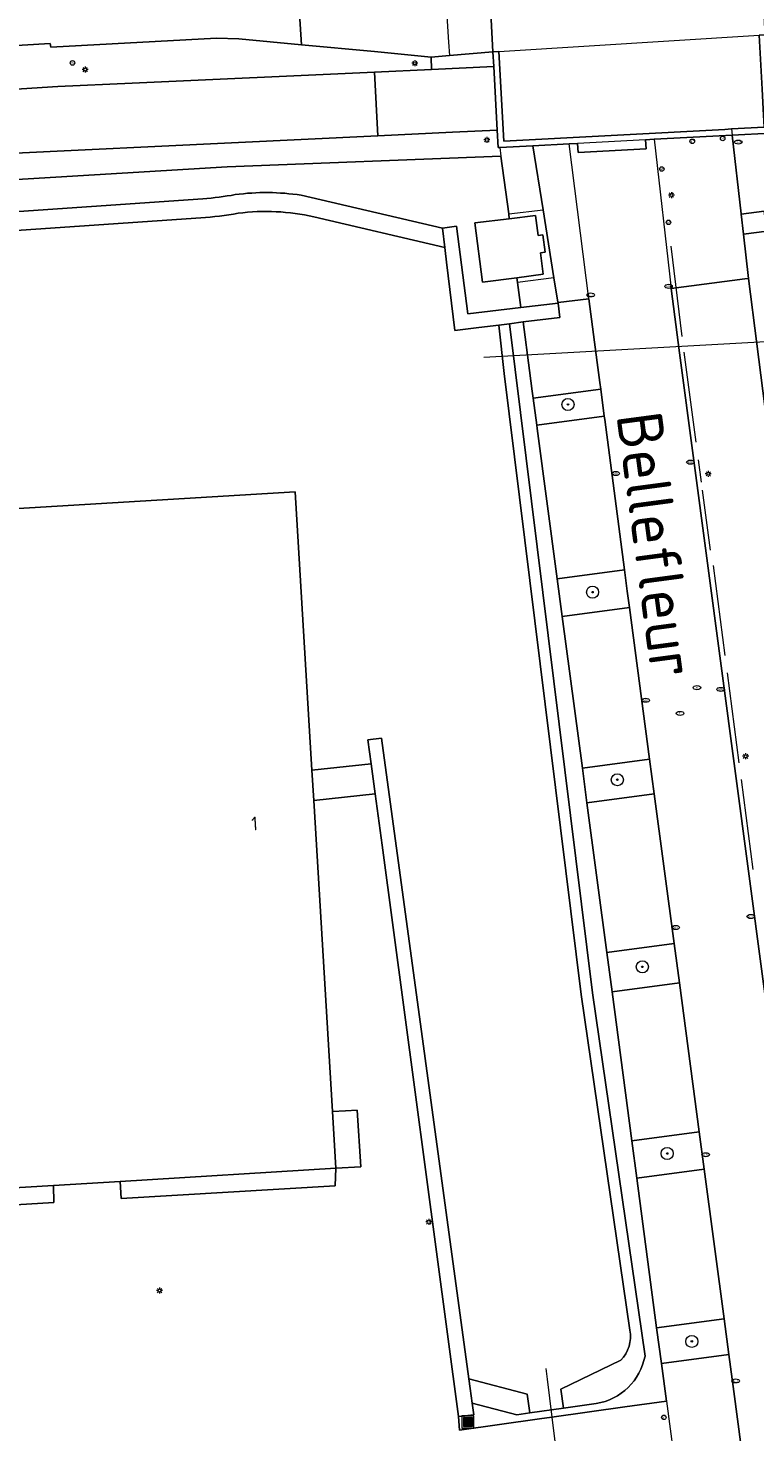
# Model space of a CAD drawing. Header units: metres. Extents: x 92650 to 117222, y 425801 to 461092.
# Tile 114 of 146: x 115553 to 115601, y 426807 to 426900. Entities that reach past the tile are written whole.
import ezdxf
from ezdxf.enums import TextEntityAlignment as Align

# ---------------------------------------------------------------- set-up
doc = ezdxf.new("R2010")
doc.units = ezdxf.units.M
doc.layers.get('0').update_dxf_attribs({"color": 253, "linetype": 'CONTINUOUS', "lineweight": 15})
for name, color, linetype, lineweight in [('B-WE-GK-KADEMUUR-GV', 253, 'CONTINUOUS', 15), ('B-WE-GR-BOOM-S', 253, 'CONTINUOUS', 15), ('B-WE-GR-GROENVOORZIENING-GV', 253, 'CONTINUOUS', 15), ('B-WE-IE-MEUBILAIR-S', 253, 'CONTINUOUS', 15), ('B-WE-IE-MEUBILAIR_WEGMEUBILAIR_AFVALBAK-S', 253, 'CONTINUOUS', 15), ('B-WE-IE-TERREINAFSCHEIDING_KUNSTMATIG_HEKWERK-G', 253, 'IE-TERREINAFSCHEIDING_KUNSTMATIG-SO', 15), ('B-WE-KW-KUNSTWERK_DUIKER-G', 253, 'CONTINUOUS', 15), ('B-WE-OG-BEBOUWING-GV', 253, 'CONTINUOUS', 15), ('B-WE-OG-BEBOUWING-T18', 253, 'CONTINUOUS', 15), ('B-WE-OG-TERREIN_BEGROEID-GV', 253, 'CONTINUOUS', 15), ('B-WE-OG-TERREIN_ERF-GV', 253, 'CONTINUOUS', 15), ('B-WE-OG-TERREIN_OEVER-GV', 253, 'CONTINUOUS', 15), ('B-WE-OG-TOPOGRAFIE-T18', 7, 'CONTINUOUS', 15), ('B-WE-OG-WATER_MEER-GV', 253, 'CONTINUOUS', 15), ('B-WE-OG-WEG-GV', 253, 'CONTINUOUS', 15), ('B-WE-VH-GESLOTENVERHARDING_ASFALT-GV', 253, 'CONTINUOUS', 15), ('B-WE-VH-GESLOTENVERHARDING_BETON-GV', 253, 'CONTINUOUS', 15), ('B-WE-VH-HALFVERHARDING_GRASBETONSTEEN-GV', 253, 'CONTINUOUS', 15), ('B-WE-VH-OPENVERHARDING_BETONELEMENT-GV', 253, 'CONTINUOUS', 15), ('B-WE-VH-OPENVERHARDING_BETONSTRAATSTEEN-GV', 253, 'CONTINUOUS', 15), ('B-WE-VH-OPENVERHARDING_STRAATBAKSTEEN-GV', 253, 'CONTINUOUS', 15), ('B-WE-VH-OPENVERHARDING_TEGEL-GV', 253, 'CONTINUOUS', 15)]:
    doc.layers.add(name, color=color, linetype=linetype, lineweight=lineweight)
doc.styles.add('NLCS-ISO', font='NLCS-ISO.ttf')
doc.styles.add('NLCS-ISO-M200-T18', font='NLCS-ISO.ttf', dxfattribs={"height": 0.36})
doc.linetypes.add('IE-TERREINAFSCHEIDING_KUNSTMATIG-SO', pattern='A,4,[82,NLCS.SHX,S=0.75,R=90,X=0,Y=0],4,-2', length=10)

# ---------------------------------------------------------------- blocks, each defined once
blk = doc.blocks.new('SIE-WEG_AFVALBAK-SO')
h = blk.add_hatch(color=256)
h.dxf.hatch_style = 1
h.paths.add_polyline_path([(-1.5, -1.5), (1.5, -1.5), (1.5, 1.5), (-1.5, 1.5)])
for points in [[(-2, -2), (2, -2), (2, 2), (-2, 2)], [(-1.5, -1.5), (1.5, -1.5), (1.5, 1.5), (-1.5, 1.5)]]:
    blk.add_lwpolyline(points, close=True)
blk = doc.blocks.new('SIE-MEUBILAIR_PAAL_LICHTMAST-SO')
for points in [[(-0.62, 0), (-1, 0)], [(-0.71, 0.71), (-0.44, 0.44)], [(0, 1), (0, 0.62)], [(0.44, 0.44), (0.71, 0.71)], [(1, 0), (0.62, 0)], [(-0.71, -0.71), (-0.44, -0.44)], [(0, -0.62), (0, -1)], [(0.44, -0.44), (0.71, -0.71)]]:
    blk.add_lwpolyline(points)
blk.add_circle((0, 0), 0.5)
blk = doc.blocks.new('SIE-MEUBILAIR_PAAL_AFSLUITPAAL-SO')
blk.add_circle((0, 0), 0.75)
at = {"style": 'NLCS-ISO'}
blk.add_text('af', height=0.75, dxfattribs=at).set_placement((0, 0.05), align=Align.MIDDLE_CENTER)
blk = doc.blocks.new('SIE-MEUBILAIR_PAAL_VERKEERSBORD-SO')
blk.add_circle((0, 0), 0.75)
at = {"style": 'NLCS-ISO'}
blk.add_text('vb', height=0.75, dxfattribs=at).set_placement((0, 0.07), align=Align.MIDDLE_CENTER)
blk = doc.blocks.new('SIE-MEUBILAIR_PUT_RIOOLPUT-SO')
blk.add_ellipse((0, 0), major_axis=(1.25, 0), ratio=0.54)
at = {"style": 'NLCS-ISO'}
blk.add_text('ri', height=0.75, dxfattribs=at).set_placement((-0.04, 0.07), align=Align.MIDDLE_CENTER)
blk = doc.blocks.new('SIE-MEUBILAIR_PUT_KOLK-SO')
blk.add_ellipse((0, 0), major_axis=(1.25, 0), ratio=0.54)
at = {"style": 'NLCS-ISO'}
blk.add_text('klk', height=0.75, dxfattribs=at).set_placement((0.03, 0), align=Align.MIDDLE_CENTER)
blk = doc.blocks.new('SIE-MEUBILAIR_PUT_GASPUT-SO')
blk.add_ellipse((0, 0), major_axis=(1.25, 0), ratio=0.54)
at = {"style": 'NLCS-ISO'}
blk.add_text('gas ', height=0.75, dxfattribs=at).set_placement((0.53, 0.16), align=Align.MIDDLE_CENTER)
blk = doc.blocks.new('SGR-BOOM_GBKN-SO')
at = {"linetype": 'ByBlock', "lineweight": 18}
h = blk.add_hatch(color=0, dxfattribs=at)
h.dxf.hatch_style = 1
edge = h.paths.add_edge_path()
edge.add_arc((0, 0), 0.25, 0, 360)
at = {"color": 0, "linetype": 'ByBlock', "lineweight": 18}
for radius in [2, 0.25]:
    blk.add_circle((0, 0), radius, dxfattribs=at)
at = {"color": 0, "linetype": 'ByBlock', "lineweight": 18, "style": 'NLCS-ISO'}
blk.add_attdef('SOORT', (2.5, 0), '', height=1.5, dxfattribs=at)

msp = doc.modelspace()

# ---------------------------------------------------------------- linework, layer by layer
at = {"layer": 'B-WE-GK-KADEMUUR-GV', "transparency": 33554687, "flags": 128}
for points in [[(115581.76, 426886.423), (115580.828, 426886.294), (115580.981, 426885.021), (115581.004, 426884.83), (115581.099, 426884.045), (115581.643, 426879.525), (115583.234, 426879.725), (115584.567, 426879.892), (115585.261, 426879.979), (115586.164, 426880.093), (115588.582, 426880.397), (115588.478, 426881.346), (115586.021, 426881.049), (115582.514, 426880.624)], [(115582.575, 426810.178), (115576.786, 426852.569), (115575.899, 426852.462), (115576.113, 426850.86), (115576.378, 426848.877), (115576.833, 426845.477), (115581.885, 426807.69), (115582.9, 426807.8), (115582.795, 426808.571), (115582.661, 426809.55)]]:
    msp.add_lwpolyline(points, close=True, dxfattribs=at)
at = {"layer": 'B-WE-GR-GROENVOORZIENING-GV', "transparency": 33554687, "flags": 128}
msp.add_lwpolyline([(115587.156, 426885.819), (115586.981, 426887.137), (115585.247, 426886.924), (115582.961, 426886.643), (115583.482, 426882.72), (115585.739, 426883.016), (115587.498, 426883.247), (115587.308, 426884.674), (115587.626, 426884.713), (115587.474, 426885.858)], close=True, dxfattribs=at)
at = {"layer": 'B-WE-IE-TERREINAFSCHEIDING_KUNSTMATIG_HEKWERK-G', "transparency": 33554687, "flags": 128}
for points in [[(115596.684, 426879.142), (115595.961, 426885.099)], [(115597.614, 426872.146), (115596.823, 426878.094)], [(115597.967, 426869.486), (115597.77, 426870.973)], [(115598.548, 426864.99), (115598.036, 426868.957)], [(115599.529, 426858.039), (115598.754, 426863.989)], [(115600.463, 426850.93), (115599.681, 426856.879)], [(115601.381, 426843.871), (115600.607, 426849.821)]]:
    msp.add_lwpolyline(points, dxfattribs=at)
at = {"layer": 'B-WE-KW-KUNSTWERK_DUIKER-G', "transparency": 33554687, "flags": 128}
for points in [[(115583.573, 426877.757), (115607.371, 426879.087)], [(115587.669, 426810.874), (115587.757, 426810.165)], [(115587.757, 426810.165), (115588.069, 426807.638)], [(115588.069, 426807.638), (115588.707, 426802.467)]]:
    msp.add_lwpolyline(points, dxfattribs=at)
at = {"layer": 'B-WE-OG-BEBOUWING-GV', "transparency": 33554687, "flags": 128}
msp.add_lwpolyline([(115532.262, 426835.854), (115532.382, 426833.858), (115532.657, 426829.311), (115533.119, 426821.658), (115533.243, 426821.665), (115555.098, 426822.975), (115559.517, 426823.239), (115573.781, 426824.107), (115573.554, 426827.865), (115572.313, 426848.444), (115572.193, 426850.442), (115571.083, 426868.855), (115530.418, 426866.4), (115530.835, 426859.491), (115530.955, 426857.494), (115531.177, 426853.822), (115531.315, 426851.548), (115531.728, 426844.704), (115531.846, 426842.744)], close=True, dxfattribs=at)
at = {"layer": 'B-WE-OG-TERREIN_BEGROEID-GV', "transparency": 33554687, "flags": 128}
for points in [[(115602.521, 426892.592), (115599.999, 426892.458), (115600.586, 426887.243), (115600.588, 426887.225), (115602.117, 426887.425)], [(115571.483, 426888.477), (115580.828, 426886.294), (115581.76, 426886.423), (115582.514, 426880.624), (115586.021, 426881.049), (115585.79, 426882.7), (115585.739, 426883.016), (115583.482, 426882.72), (115582.961, 426886.643), (115585.247, 426886.924), (115585.21, 426887.242), (115584.693, 426891.071), (115566.577, 426890.357), (115530.733, 426888.2), (115527.338, 426888.016), (115491.352, 426886.069)], [(115491.352, 426886.069), (115491.655, 426881.107), (115491.95, 426876.289), (115492.05, 426874.646), (115492.211, 426871.741), (115495.111, 426871.902), (115522.581, 426872.523), (115522.286, 426874.757), (115508.706, 426873.824), (115501.471, 426873.703), (115498.269, 426873.832), (115497.561, 426873.956), (115497.028, 426874.356), (115496.666, 426875.175), (115496.206, 426879.336), (115496.221, 426881.106), (115496.541, 426882.303), (115497.043, 426882.797), (115497.621, 426883.123), (115498.678, 426883.435), (115499.521, 426883.538), (115527.497, 426885.665), (115564.983, 426888.245)], [(115609.423, 426853.657), (115607.084, 426865.174), (115604.902, 426882.498), (115603.116, 426882.282), (115602.996, 426883.245), (115602.709, 426885.234), (115602.61, 426886.038), (115602.292, 426885.999), (115602.279, 426886.102), (115600.736, 426885.913), (115601.066, 426882.976), (115601.619, 426878.654), (115609.216, 426819.249), (115624.742, 426821.395), (115624.3, 426822.565)]]:
    msp.add_lwpolyline(points, dxfattribs=at)
at = {"layer": 'B-WE-OG-TERREIN_BEGROEID-GV', "transparency": 33554687}
for points in [[(115567.12, 426888.517, -0.071511), (115571.483, 426888.477)], [(115564.983, 426888.245, 0.026197), (115567.12, 426888.517)]]:
    msp.add_lwpolyline(points, format="xyb", dxfattribs=at)
at = {"layer": 'B-WE-OG-TERREIN_BEGROEID-GV', "transparency": 33554687, "flags": 128}
for points in [[(115587.07, 426873.262), (115591.532, 426873.855), (115591.296, 426875.639), (115586.833, 426875.046)], [(115588.75, 426860.607), (115593.201, 426861.198), (115593.056, 426862.291), (115592.87, 426863.699), (115588.417, 426863.112)], [(115594.533, 426851.175), (115590.08, 426850.584), (115590.386, 426848.279), (115594.839, 426848.87)], [(115592.043, 426835.789), (115596.498, 426836.381), (115596.154, 426838.968), (115591.7, 426838.376)], [(115593.679, 426823.46), (115598.135, 426824.051), (115597.807, 426826.521), (115593.352, 426825.929)], [(115595.307, 426811.196), (115599.764, 426811.788), (115599.451, 426814.146), (115594.994, 426813.554)]]:
    msp.add_lwpolyline(points, close=True, dxfattribs=at)
at = {"layer": 'B-WE-OG-TERREIN_ERF-GV', "transparency": 33554687, "flags": 128}
for points in [[(115574.425, 426827.903), (115573.554, 426827.865), (115573.781, 426824.107), (115575.418, 426824.206), (115575.192, 426827.948)], [(115573.781, 426824.107), (115559.517, 426823.239), (115559.58, 426822.112), (115573.724, 426822.943)], [(115555.126, 426821.854), (115555.098, 426822.975), (115533.243, 426821.665), (115533.317, 426820.53)]]:
    msp.add_lwpolyline(points, close=True, dxfattribs=at)
at = {"layer": 'B-WE-OG-TERREIN_OEVER-GV', "transparency": 33554687}
for points in [[(115571.483, 426888.477, 0.071511), (115567.12, 426888.517)], [(115567.12, 426888.517, -0.026197), (115564.983, 426888.245)], [(115564.84, 426886.982, 0.029067), (115567.314, 426887.282)], [(115567.314, 426887.282, -0.089934), (115572.318, 426887.044)], [(115593.221, 426813.394, -0.243894), (115592.629, 426811.41)], [(115590.997, 426808.545, 0.316284), (115594.226, 426811.69)]]:
    msp.add_lwpolyline(points, format="xyb", dxfattribs=at)
at = {"layer": 'B-WE-OG-TERREIN_OEVER-GV', "transparency": 33554687, "flags": 128}
for points in [[(115564.983, 426888.245), (115527.497, 426885.665), (115499.521, 426883.538), (115498.678, 426883.435), (115497.621, 426883.123), (115497.043, 426882.797), (115496.541, 426882.303), (115496.221, 426881.106), (115496.206, 426879.336), (115496.666, 426875.175), (115497.028, 426874.356), (115497.561, 426873.956), (115498.269, 426873.832), (115501.471, 426873.703), (115508.706, 426873.824), (115522.286, 426874.757)], [(115572.318, 426887.044), (115580.981, 426885.021), (115580.828, 426886.294), (115571.483, 426888.477)], [(115522.286, 426874.757), (115522.103, 426876.137), (115511.859, 426875.066), (115505.409, 426874.894), (115502.344, 426874.957), (115500.144, 426875.004), (115499.281, 426875.259), (115499.202, 426875.882), (115498.913, 426881.167), (115499.156, 426881.71), (115499.656, 426882.036), (115507.947, 426882.925), (115527.588, 426884.418), (115564.84, 426886.982)], [(115594.226, 426811.69), (115590.742, 426835.708), (115585.261, 426879.979), (115584.567, 426879.892), (115584.914, 426876.675), (115589.999, 426835.608), (115593.221, 426813.394)], [(115592.629, 426811.41), (115588.661, 426809.489), (115588.837, 426808.24)], [(115588.837, 426808.24), (115590.997, 426808.545)]]:
    msp.add_lwpolyline(points, dxfattribs=at)
for points in [[(115576.113, 426850.86), (115572.193, 426850.442), (115572.313, 426848.444), (115576.378, 426848.877)], [(115582.575, 426810.178), (115582.661, 426809.55), (115582.795, 426808.571), (115585.746, 426807.803), (115586.61, 426807.925), (115586.433, 426809.174)]]:
    msp.add_lwpolyline(points, close=True, dxfattribs=at)
at = {"layer": 'B-WE-OG-WATER_MEER-GV', "transparency": 33554687, "flags": 128}
for points in [[(115564.84, 426886.982), (115527.588, 426884.418), (115507.947, 426882.925), (115499.656, 426882.036), (115499.156, 426881.71), (115498.913, 426881.167), (115499.202, 426875.882), (115499.281, 426875.259), (115500.144, 426875.004), (115502.344, 426874.957), (115505.409, 426874.894), (115511.859, 426875.066), (115522.103, 426876.137)], [(115593.221, 426813.394), (115589.999, 426835.608), (115584.914, 426876.675), (115584.567, 426879.892), (115583.234, 426879.725), (115581.643, 426879.525), (115581.099, 426884.045), (115581.004, 426884.83), (115580.981, 426885.021), (115572.318, 426887.044)], [(115522.103, 426876.137), (115522.099, 426876.17), (115523.06, 426876.283), (115525.338, 426859.091), (115530.835, 426859.491), (115530.418, 426866.4), (115571.083, 426868.855), (115572.193, 426850.442), (115576.113, 426850.86), (115575.899, 426852.462), (115576.786, 426852.569), (115582.575, 426810.178), (115586.433, 426809.174), (115586.61, 426807.925), (115588.837, 426808.24), (115588.661, 426809.489), (115592.629, 426811.41)]]:
    msp.add_lwpolyline(points, dxfattribs=at)
at = {"layer": 'B-WE-OG-WATER_MEER-GV', "transparency": 33554687}
for points in [[(115567.314, 426887.282, -0.029067), (115564.84, 426886.982)], [(115572.318, 426887.044, 0.089934), (115567.314, 426887.282)], [(115592.629, 426811.41, 0.243894), (115593.221, 426813.394)]]:
    msp.add_lwpolyline(points, format="xyb", dxfattribs=at)
at = {"layer": 'B-WE-OG-WEG-GV', "transparency": 33554687, "flags": 128}
for points in [[(115554.89, 426898.526), (115526.724, 426896.839), (115495.231, 426894.954), (115495.288, 426891.943), (115522.281, 426893.546), (115526.932, 426893.843), (115555.389, 426895.661), (115560.302, 426895.887), (115576.341, 426896.626), (115580.104, 426896.799), (115580.076, 426897.622), (115576.333, 426897.976), (115571.5, 426898.433), (115567.366, 426898.823), (115565.888, 426898.865), (115554.913, 426898.266)], [(115585.21, 426887.242), (115587.479, 426887.521), (115586.807, 426891.751), (115584.617, 426891.633), (115584.693, 426891.071)], [(115585.79, 426882.7), (115586.021, 426881.049), (115588.478, 426881.346), (115588.484, 426881.377), (115588.453, 426881.395), (115588.196, 426883.015)]]:
    msp.add_lwpolyline(points, close=True, dxfattribs=at)
for points in [[(115584.617, 426891.633), (115584.517, 426891.628), (115584.453, 426892.784), (115581.486, 426892.642), (115576.543, 426892.405), (115542.417, 426890.769), (115527.211, 426889.84), (115522.518, 426889.553), (115490.167, 426887.632), (115490.336, 426886.014), (115491.352, 426886.069), (115527.338, 426888.016), (115530.733, 426888.2), (115566.577, 426890.357), (115584.693, 426891.071)], [(115585.21, 426887.242), (115585.247, 426886.924), (115586.981, 426887.137), (115587.156, 426885.819), (115587.474, 426885.858), (115587.626, 426884.713), (115587.308, 426884.674), (115587.498, 426883.247), (115585.739, 426883.016), (115585.79, 426882.7)], [(115588.196, 426883.015), (115587.479, 426887.521)], [(115587.254, 426807.523), (115588.069, 426807.638), (115592.895, 426808.32), (115595.637, 426808.708), (115595.307, 426811.196), (115594.994, 426813.554), (115593.679, 426823.46), (115593.352, 426825.929), (115592.043, 426835.789), (115591.7, 426838.376), (115590.386, 426848.279), (115590.08, 426850.584), (115588.75, 426860.607), (115588.417, 426863.112), (115587.099, 426873.046), (115587.07, 426873.262), (115586.833, 426875.046), (115586.772, 426875.507), (115586.591, 426876.874), (115586.164, 426880.093), (115585.261, 426879.979), (115590.742, 426835.708), (115594.226, 426811.69)], [(115590.997, 426808.545), (115588.837, 426808.24), (115586.61, 426807.925), (115585.746, 426807.803), (115582.795, 426808.571), (115582.9, 426807.8), (115581.885, 426807.69), (115581.965, 426806.775), (115587.254, 426807.523)]]:
    msp.add_lwpolyline(points, dxfattribs=at)
at = {"layer": 'B-WE-OG-WEG-GV', "transparency": 33554687}
msp.add_lwpolyline([(115594.226, 426811.69, -0.316284), (115590.997, 426808.545)], format="xyb", dxfattribs=at)
at = {"layer": 'B-WE-VH-GESLOTENVERHARDING_ASFALT-GV', "transparency": 33554687, "flags": 128}
for points in [[(115479.322, 426893.992), (115495.231, 426894.954), (115526.724, 426896.839), (115554.89, 426898.526), (115554.913, 426898.266), (115565.888, 426898.865), (115567.366, 426898.823), (115571.5, 426898.433), (115571.31, 426901.517), (115571.242, 426902.624), (115571.031, 426906.045), (115554.319, 426905.1), (115554.327, 426905.008), (115526.273, 426903.328), (115479.028, 426900.502)], [(115624.742, 426821.395), (115609.216, 426819.249), (115601.619, 426878.654), (115601.066, 426882.976), (115600.821, 426882.944), (115595.945, 426882.299), (115596.51, 426878.049), (115612.131, 426760.613), (115606.653, 426759.929), (115606.353, 426762.187), (115601.889, 426761.594), (115602.273, 426758.704), (115602.768, 426754.972), (115603.203, 426751.692), (115607.669, 426752.285), (115607.28, 426755.213), (115612.764, 426755.91), (115624.306, 426669.125), (115624.659, 426666.45), (115624.663, 426666.418), (115629.503, 426667.048), (115629.536, 426667.052), (115628.489, 426675.291)], [(115595.637, 426808.708), (115592.895, 426808.32), (115588.069, 426807.638), (115587.254, 426807.523), (115581.965, 426806.775), (115581.885, 426807.69), (115576.833, 426845.477), (115576.378, 426848.877), (115572.313, 426848.444), (115573.554, 426827.865), (115574.425, 426827.903), (115575.192, 426827.948), (115575.418, 426824.206), (115573.781, 426824.107), (115573.724, 426822.943), (115559.58, 426822.112), (115559.517, 426823.239), (115555.098, 426822.975), (115555.126, 426821.854), (115533.317, 426820.53)]]:
    msp.add_lwpolyline(points, dxfattribs=at)
for points in [[(115490.167, 426887.632), (115522.518, 426889.553), (115527.211, 426889.84), (115542.417, 426890.769), (115576.543, 426892.405), (115576.341, 426896.626), (115560.302, 426895.887), (115555.389, 426895.661), (115526.932, 426893.843), (115522.281, 426893.546), (115495.288, 426891.943), (115479.457, 426891.003), (115479.638, 426887.006), (115484.652, 426887.304)], [(115590.509, 426881.617), (115588.484, 426881.377), (115588.478, 426881.346), (115588.582, 426880.397), (115586.164, 426880.093), (115586.591, 426876.874), (115586.772, 426875.507), (115586.833, 426875.046), (115591.296, 426875.639), (115591.236, 426876.095), (115591.064, 426877.404)], [(115587.07, 426873.262), (115587.099, 426873.046), (115588.417, 426863.112), (115592.87, 426863.699), (115591.561, 426873.634), (115591.532, 426873.855)], [(115590.08, 426850.584), (115594.533, 426851.175), (115593.201, 426861.198), (115588.75, 426860.607)], [(115594.839, 426848.87), (115590.386, 426848.279), (115591.7, 426838.376), (115596.154, 426838.968)], [(115592.043, 426835.789), (115593.352, 426825.929), (115597.807, 426826.521), (115596.498, 426836.381)], [(115599.451, 426814.146), (115598.135, 426824.051), (115593.679, 426823.46), (115594.994, 426813.554)], [(115596.324, 426803.532), (115596.647, 426801.098), (115601.106, 426801.691), (115600.09, 426809.338), (115599.764, 426811.788), (115595.307, 426811.196), (115595.637, 426808.708)]]:
    msp.add_lwpolyline(points, close=True, dxfattribs=at)
at = {"layer": 'B-WE-VH-GESLOTENVERHARDING_BETON-GV', "transparency": 33554687, "flags": 128}
msp.add_lwpolyline([(115602.117, 426887.425), (115600.588, 426887.225), (115600.736, 426885.913), (115602.279, 426886.102)], close=True, dxfattribs=at)
at = {"layer": 'B-WE-VH-HALFVERHARDING_GRASBETONSTEEN-GV', "transparency": 33554687, "flags": 128}
msp.add_lwpolyline([(115584.165, 426897.969), (115581.29, 426897.725), (115580.076, 426897.622), (115580.104, 426896.799), (115584.219, 426896.989)], close=True, dxfattribs=at)
at = {"layer": 'B-WE-VH-OPENVERHARDING_BETONELEMENT-GV', "transparency": 33554687, "flags": 128}
for points in [[(115599.954, 426892.86), (115599.999, 426892.458), (115602.521, 426892.592), (115602.457, 426893.759), (115602.434, 426894.177), (115602.365, 426895.448), (115602.232, 426897.89), (115602.166, 426899.1), (115601.771, 426899.075), (115601.965, 426895.485), (115602.034, 426894.199), (115602.1, 426892.975)], [(115589.771, 426891.911), (115589.803, 426891.311), (115594.297, 426891.553), (115594.265, 426892.152)]]:
    msp.add_lwpolyline(points, close=True, dxfattribs=at)
for points in [[(115599.954, 426892.86), (115599.516, 426892.836), (115584.894, 426892.049), (115584.554, 426897.993), (115584.165, 426897.969), (115584.219, 426896.989), (115584.453, 426892.784), (115584.517, 426891.628), (115584.617, 426891.633), (115586.807, 426891.751), (115589.203, 426891.88), (115589.771, 426891.911)], [(115594.265, 426892.152), (115594.833, 426892.183), (115599.569, 426892.435), (115599.999, 426892.458)]]:
    msp.add_lwpolyline(points, dxfattribs=at)
at = {"layer": 'B-WE-VH-OPENVERHARDING_BETONSTRAATSTEEN-GV', "transparency": 33554687, "flags": 128}
for points in [[(115571.31, 426901.517), (115571.5, 426898.433), (115576.333, 426897.976), (115580.076, 426897.622), (115581.29, 426897.725)], [(115581.062, 426901.213), (115581.141, 426900.002), (115581.232, 426898.614), (115581.29, 426897.725), (115584.165, 426897.969), (115583.975, 426901.391)], [(115594.833, 426892.183), (115594.265, 426892.152), (115594.297, 426891.553), (115589.803, 426891.311), (115589.771, 426891.911), (115589.203, 426891.88)], [(115612.131, 426760.613), (115596.51, 426878.049), (115595.945, 426882.299)], [(115590.509, 426881.617), (115591.064, 426877.404), (115591.236, 426876.095), (115591.296, 426875.639), (115591.532, 426873.855), (115591.561, 426873.634), (115592.87, 426863.699), (115593.056, 426862.291), (115593.201, 426861.198), (115594.533, 426851.175), (115594.839, 426848.87), (115596.154, 426838.968), (115596.498, 426836.381), (115597.807, 426826.521), (115598.135, 426824.051), (115599.451, 426814.146), (115599.764, 426811.788), (115600.09, 426809.338), (115601.106, 426801.691)]]:
    msp.add_lwpolyline(points, dxfattribs=at)
for points in [[(115600.586, 426887.243), (115599.999, 426892.458), (115599.569, 426892.435), (115594.833, 426892.183), (115595.945, 426882.299), (115600.821, 426882.944), (115601.066, 426882.976), (115600.736, 426885.913), (115600.588, 426887.225)], [(115588.196, 426883.015), (115588.453, 426881.395), (115588.484, 426881.377), (115590.509, 426881.617), (115589.203, 426891.88), (115586.807, 426891.751), (115587.479, 426887.521)]]:
    msp.add_lwpolyline(points, close=True, dxfattribs=at)
at = {"layer": 'B-WE-VH-OPENVERHARDING_STRAATBAKSTEEN-GV', "transparency": 33554687, "flags": 128}
for points in [[(115593.468, 426907.406), (115587.238, 426907.025), (115584.051, 426906.788), (115583.701, 426906.762), (115583.868, 426903.326), (115583.975, 426901.391), (115584.165, 426897.969), (115584.554, 426897.993), (115601.771, 426899.075), (115602.166, 426899.1), (115601.988, 426902.373), (115601.879, 426904.379), (115601.702, 426907.629), (115601.311, 426907.618)], [(115584.554, 426897.993), (115584.894, 426892.049), (115599.516, 426892.836), (115599.954, 426892.86), (115602.1, 426892.975), (115602.034, 426894.199), (115601.965, 426895.485), (115601.771, 426899.075)]]:
    msp.add_lwpolyline(points, dxfattribs=at)
at = {"layer": 'B-WE-VH-OPENVERHARDING_TEGEL-GV', "transparency": 33554687, "flags": 128}
msp.add_lwpolyline([(115584.453, 426892.784), (115584.219, 426896.989), (115580.104, 426896.799), (115576.341, 426896.626), (115576.543, 426892.405), (115581.486, 426892.642)], close=True, dxfattribs=at)

# ---------------------------------------------------------------- block references
at = {"layer": 'B-WE-GR-BOOM-S', "transparency": 33554687, "xscale": 0.2, "yscale": 0.2, "zscale": 0.2}
for p in [(115589.13, 426874.639), (115590.757, 426862.222), (115592.396, 426849.812), (115594.05, 426837.436), (115595.695, 426825.087), (115597.324, 426812.655)]:
    msp.add_blockref('SGR-BOOM_GBKN-SO', p, dxfattribs=at)
at = {"layer": 'B-WE-IE-MEUBILAIR-S', "transparency": 33554687, "xscale": 0.2, "yscale": 0.2, "zscale": 0.2}
for name, p in [('SIE-MEUBILAIR_PAAL_VERKEERSBORD-SO', (115556.357, 426897.231)), ('SIE-MEUBILAIR_PAAL_LICHTMAST-SO', (115579, 426897.212)), ('SIE-MEUBILAIR_PAAL_LICHTMAST-SO', (115557.194, 426896.791)), ('SIE-MEUBILAIR_PAAL_AFSLUITPAAL-SO', (115599.366, 426892.232)), ('SIE-MEUBILAIR_PAAL_LICHTMAST-SO', (115583.767, 426892.135)), ('SIE-MEUBILAIR_PAAL_AFSLUITPAAL-SO', (115597.35, 426892.048)), ('SIE-MEUBILAIR_PUT_GASPUT-SO', (115600.39, 426891.992)), ('SIE-MEUBILAIR_PAAL_AFSLUITPAAL-SO', (115595.334, 426890.212)), ('SIE-MEUBILAIR_PAAL_LICHTMAST-SO', (115595.972, 426888.486)), ('SIE-MEUBILAIR_PAAL_AFSLUITPAAL-SO', (115595.779, 426886.682)), ('SIE-MEUBILAIR_PUT_KOLK-SO', (115595.782, 426882.453)), ('SIE-MEUBILAIR_PUT_KOLK-SO', (115590.631, 426881.882)), ('SIE-MEUBILAIR_PUT_KOLK-SO', (115592.29, 426870.071)), ('SIE-MEUBILAIR_PUT_KOLK-SO', (115597.229, 426870.819)), ('SIE-MEUBILAIR_PAAL_LICHTMAST-SO', (115598.408, 426870.049)), ('SIE-MEUBILAIR_PUT_KOLK-SO', (115594.273, 426855.07)), ('SIE-MEUBILAIR_PUT_RIOOLPUT-SO', (115597.663, 426855.9)), ('SIE-MEUBILAIR_PUT_KOLK-SO', (115599.223, 426855.789)), ('SIE-MEUBILAIR_PUT_RIOOLPUT-SO', (115596.544, 426854.201)), ('SIE-MEUBILAIR_PAAL_LICHTMAST-SO', (115600.882, 426851.369)), ('SIE-MEUBILAIR_PUT_KOLK-SO', (115601.216, 426840.764)), ('SIE-MEUBILAIR_PUT_KOLK-SO', (115596.256, 426840.034)), ('SIE-MEUBILAIR_PUT_KOLK-SO', (115598.236, 426825.004)), ('SIE-MEUBILAIR_PAAL_LICHTMAST-SO', (115579.918, 426820.559)), ('SIE-MEUBILAIR_PAAL_LICHTMAST-SO', (115562.115, 426816.017)), ('SIE-MEUBILAIR_PUT_KOLK-SO', (115600.224, 426810.042)), ('SIE-MEUBILAIR_PAAL_AFSLUITPAAL-SO', (115595.475, 426807.63))]:
    msp.add_blockref(name, p, dxfattribs=at)
at = {"layer": 'B-WE-IE-MEUBILAIR_WEGMEUBILAIR_AFVALBAK-S', "transparency": 33554687, "xscale": 0.2, "yscale": 0.2, "zscale": 0.2}
msp.add_blockref('SIE-WEG_AFVALBAK-SO', (115582.51, 426807.324), dxfattribs=at)

# ---------------------------------------------------------------- texts
at = {"layer": 'B-WE-OG-BEBOUWING-T18', "transparency": 33554687, "style": 'NLCS-ISO-M200-T18'}
msp.add_text('1', height=0.9, rotation=3.5, dxfattribs=at).set_placement((115568.4, 426846.914), align=Align.MIDDLE)
at = {"layer": 'B-WE-OG-TOPOGRAFIE-T18', "transparency": 33554687, "style": 'NLCS-ISO-M200-T18'}
msp.add_text('Bellefleur', height=3, rotation=277.6, dxfattribs=at).set_placement((115594.986, 426865.382), align=Align.MIDDLE)

doc.saveas('drawing.dxf')
